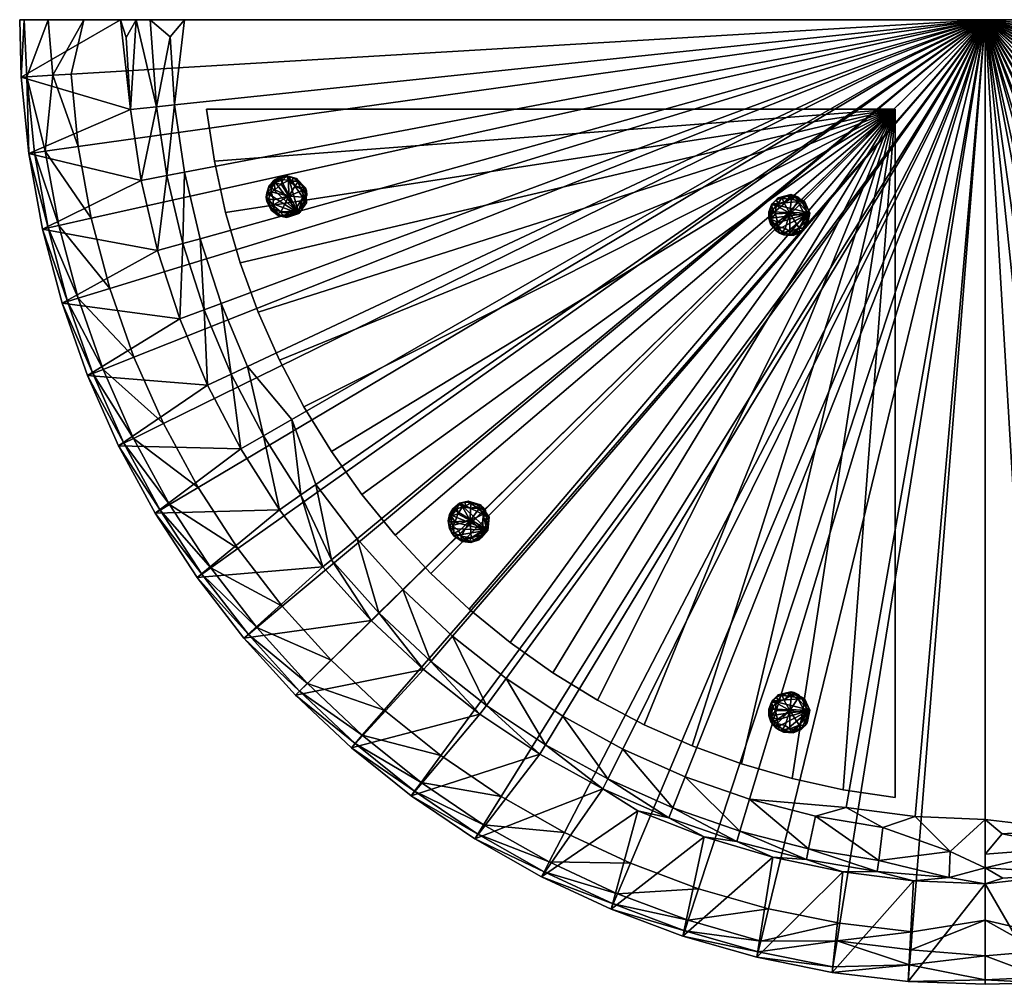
# Model space of a CAD drawing. Header units: millimetres. Extents: x -587 to 597, y -588 to 596.
# Tile 1 of 5: x -587 to 17, y -588 to 4. Entities that reach past the tile are written whole.
import ezdxf

# ---------------------------------------------------------------- set-up
doc = ezdxf.new("R2010")
doc.units = ezdxf.units.MM
doc.layers.get('0').update_dxf_attribs({"true_color": 0x5890e1})

msp = doc.modelspace()

# ---------------------------------------------------------------- meshes
at = {"color": 41, "true_color": 0xfcecad}
mesh = msp.add_polyface(dxfattribs=at)
corners = [(-512.51, -95.09, 29.89), (-581.35, -78.52, 403.2), (-518.96, -51.45, 29.89), (-586.02, -31.68, 391.28), (-551.16, -167.33, 424.45), (-562.98, -122.61, 424.45), (-569.54, -124.07, 414.6), (-577.87, -78.03, 414.6), (-571.22, -77.1, 424.45), (-582.51, -31.47, 414.6), (-542.06, -213.45, 414.6), (-535.82, -210.97, 424.45), (-557.58, -169.31, 414.6), (-572.97, -124.83, 403.2), (-584.25, 3.61, 413.08), (-569.5, 3.61, 430.66), (-560.94, -170.34, 403.2), (-502.44, -138.04, 29.89), (-566.5, -30.52, 431.88), (-525.2, 3.61, 40.3), (-547.52, 3.61, 437.24), (-586.91, 3.61, 390.3), (-550.99, -74.27, 436.24), (-543.05, -118.18, 436.24), (-531.64, -161.33, 436.24), (-516.84, -203.44, 436.24), (-555.42, -29.86, 436.24), (-545.33, -214.74, 403.2)]
mesh.append_faces([[corners[k] for k in face] for face in [(0, 1, 2), (1, 3, 2), (4, 5, 6), (7, 8, 9), (10, 11, 12), (1, 9, 3), (6, 5, 7), (13, 1, 0), (14, 9, 15), (11, 4, 12), (5, 8, 7), (16, 13, 17), (12, 4, 6), (15, 9, 18), (8, 18, 9), (2, 3, 19), (14, 3, 9), (20, 21, 14), (8, 22, 18), (23, 22, 8), (5, 23, 8), (24, 23, 5), (4, 24, 5), (25, 24, 4), (11, 25, 4), (20, 18, 26), (26, 18, 22), (14, 15, 20), (15, 18, 20), (3, 21, 19), (21, 3, 14), (1, 7, 9), (6, 7, 1), (13, 6, 1), (12, 6, 13), (10, 12, 16), (16, 12, 13), (27, 10, 16)]], dxfattribs={"color": 41})
mesh = msp.add_polyface(dxfattribs=at)
corners = [(4.88, 3.61, 437.24), (-525.2, 3.61, 40.3), (-586.91, 3.61, 390.3), (-516.84, -203.44, 436.24), (-498.74, -244.23, 436.24), (-555.42, -29.86, 436.24), (-550.99, -74.27, 436.24), (-543.05, -118.18, 436.24), (-531.64, -161.33, 436.24), (-545.33, -214.74, 403.2), (-560.94, -170.34, 403.2), (-488.81, -180, 29.89), (-502.44, -138.04, 29.89), (-485.81, 3.61, 7.24), (4.88, 3.61, 7.24), (-512.51, -95.09, 29.89), (-518.96, -51.45, 29.89), (-503.01, -49.77, 12.6), (-515.53, 3.61, 20.48), (-547.52, 3.61, 437.24), (-486.99, -133.73, 12.6), (-496.76, -92.09, 12.6), (-473.78, -174.4, 12.6), (-457.2, -213.83, 12.6), (-471.71, -220.66, 29.89), (-521.73, -7.42, 29.89), (-572.97, -124.83, 403.2), (-507, 3.61, 13.32), (-494.6, -6.86, 8.24), (-491.97, -48.61, 8.24), (-485.86, -90.01, 8.24), (-476.3, -130.74, 8.24), (-463.37, -170.54, 8.24), (-447.16, -209.11, 8.24)]
mesh.append_faces([[corners[k] for k in face] for face in [(0, 1, 2), (0, 3, 4), (0, 5, 6), (7, 8, 0), (9, 10, 11), (11, 10, 12), (13, 1, 14), (15, 16, 17), (17, 16, 18), (0, 2, 19), (19, 5, 0), (11, 12, 20), (20, 12, 21), (0, 8, 3), (22, 11, 20), (23, 24, 22), (0, 6, 7), (21, 15, 17), (16, 25, 18), (12, 26, 15), (12, 15, 21), (24, 11, 22), (17, 27, 28), (18, 1, 13), (29, 17, 28), (21, 17, 29), (30, 21, 29), (20, 21, 30), (22, 20, 31), (31, 20, 30), (32, 22, 31), (23, 22, 32), (33, 23, 32), (17, 18, 27), (13, 27, 18), (25, 1, 18), (16, 1, 25), (28, 13, 29), (27, 13, 28)]], dxfattribs={"color": 41})
mesh = msp.add_polyface(dxfattribs=at)
corners = [(4.88, -526.47, 40.3), (4.88, 3.61, 437.24), (4.88, -588.19, 390.3), (4.88, 3.61, 7.24), (-179.03, -460.9, 8.24), (-217.25, -443.88, 8.24), (-212.5, -513.89, 436.24), (-170.69, -529.53, 436.24), (-525.2, 3.61, 40.3), (-476.3, -130.74, 8.24), (-485.86, -90.01, 8.24), (-425.9, -356.24, 436.24), (-395.95, -389.33, 436.24), (-352.06, -345.94, 8.24), (-380.06, -314.84, 8.24), (-420.07, -241.74, 7.24), (-447.16, -209.11, 8.24), (4.88, -487.08, 7.24), (-37.89, -485.21, 7.24), (-291.72, -472.93, 436.24), (-252.92, -494.99, 436.24), (-39.72, -555.92, 436.24), (4.88, -548.79, 437.24), (-288.77, -400.57, 8.24), (-321.56, -374.58, 8.24), (-127.78, -541.79, 436.24), (-84.03, -550.61, 436.24), (-463.37, -170.54, 8.24), (-363.46, -419.93, 436.24), (-328.65, -447.86, 436.24), (-477.46, -283.46, 436.24), (-453.13, -320.88, 436.24), (-491.97, -48.61, 8.24), (-485.81, 3.61, 7.24), (-405.35, -281.51, 8.24), (-80.33, -479.63, 7.24), (-139.52, -474.66, 8.24), (-253.92, -423.72, 8.24), (-498.74, -244.23, 436.24), (-300.77, -417.09, 20.03), (-334.9, -390.04, 20.03)]
mesh.append_faces([[corners[k] for k in face] for face in [(0, 1, 2), (0, 3, 1), (3, 4, 5), (6, 7, 1), (3, 8, 1), (9, 10, 3), (11, 12, 1), (13, 14, 3), (15, 16, 3), (17, 18, 3), (1, 19, 20), (1, 21, 22), (3, 23, 24), (1, 25, 26), (3, 27, 9), (1, 28, 29), (1, 30, 31), (3, 32, 33), (3, 14, 34), (3, 24, 13), (3, 34, 15), (3, 16, 27), (3, 35, 36), (37, 23, 3), (1, 7, 25), (1, 20, 6), (29, 19, 1), (1, 12, 28), (1, 31, 11), (38, 30, 1), (3, 10, 32), (26, 21, 1), (0, 17, 3), (2, 1, 22), (3, 5, 37), (36, 4, 3), (3, 18, 35), (24, 23, 39), (40, 24, 39)]], dxfattribs={"color": 41})
mesh = msp.add_polyface(dxfattribs=at)
corners = [(4.88, 3.61, 437.24), (4.88, -526.47, 40.3), (4.88, -588.19, 390.3), (211.92, -518.11, 436.24), (252.72, -500.02, 436.24), (38.34, -556.7, 436.24), (82.75, -552.27, 436.24), (126.67, -544.32, 436.24), (169.82, -532.91, 436.24), (223.23, -546.61, 403.2), (178.83, -562.21, 403.2), (188.48, -490.08, 29.89), (146.53, -503.72, 29.89), (4.88, -487.08, 7.24), (4.88, 3.61, 7.24), (103.58, -513.79, 29.89), (59.94, -520.23, 29.89), (58.26, -504.28, 12.6), (4.88, -516.81, 20.48), (4.88, -548.79, 437.24), (142.21, -488.27, 12.6), (100.57, -498.03, 12.6), (182.89, -475.05, 12.6), (15.91, -523, 29.89), (133.32, -574.25, 403.2), (229.15, -472.99, 29.89), (4.88, -508.28, 13.32), (15.34, -495.87, 8.24), (57.1, -493.24, 8.24), (98.49, -487.13, 8.24), (139.23, -477.58, 8.24), (179.02, -464.65, 8.24), (222.32, -458.48, 12.6), (217.59, -448.43, 8.24)]
mesh.append_faces([[corners[k] for k in face] for face in [(0, 1, 2), (0, 3, 4), (0, 5, 6), (7, 8, 0), (9, 10, 11), (11, 10, 12), (13, 1, 14), (15, 16, 17), (17, 16, 18), (0, 2, 19), (19, 5, 0), (11, 12, 20), (20, 12, 21), (0, 8, 3), (22, 11, 20), (0, 6, 7), (21, 15, 17), (16, 23, 18), (12, 24, 15), (12, 15, 21), (25, 11, 22), (17, 26, 27), (18, 1, 13), (28, 17, 27), (21, 17, 28), (29, 21, 28), (20, 21, 29), (22, 20, 30), (30, 20, 29), (31, 22, 30), (32, 22, 31), (33, 32, 31), (17, 18, 26), (13, 26, 18), (23, 1, 18), (16, 1, 23), (27, 13, 28), (26, 13, 27)]], dxfattribs={"color": 41})
mesh = msp.add_polyface(dxfattribs=at)
corners = [(534.96, 3.61, 40.3), (4.88, 3.61, 437.24), (596.67, 3.61, 390.3), (4.88, 3.61, 7.24), (469.38, -180.3, 8.24), (452.37, -218.53, 8.24), (522.38, -213.77, 436.24), (538.02, -171.97, 436.24), (4.88, -526.47, 40.3), (139.23, -477.58, 8.24), (98.49, -487.13, 8.24), (364.73, -427.17, 436.24), (397.81, -397.22, 436.24), (354.42, -353.34, 8.24), (323.33, -381.33, 8.24), (250.22, -421.34, 7.24), (217.59, -448.43, 8.24), (495.57, 3.61, 7.24), (493.7, -39.16, 7.24), (481.42, -293, 436.24), (503.47, -254.2, 436.24), (564.41, -40.99, 436.24), (557.28, 3.61, 437.24), (409.05, -290.04, 8.24), (383.07, -322.83, 8.24), (550.28, -129.05, 436.24), (559.1, -85.3, 436.24), (179.02, -464.65, 8.24), (428.42, -364.73, 436.24), (456.34, -329.92, 436.24), (291.95, -478.73, 436.24), (329.36, -454.4, 436.24), (57.1, -493.24, 8.24), (4.88, -487.08, 7.24), (290, -406.63, 8.24), (488.11, -81.6, 7.24), (483.14, -140.79, 8.24), (432.21, -255.19, 8.24), (252.72, -500.02, 436.24), (398.52, -336.18, 20.03), (425.58, -302.05, 20.03)]
mesh.append_faces([[corners[k] for k in face] for face in [(0, 1, 2), (0, 3, 1), (3, 4, 5), (6, 7, 1), (3, 8, 1), (9, 10, 3), (11, 12, 1), (13, 14, 3), (15, 16, 3), (17, 18, 3), (1, 19, 20), (1, 21, 22), (3, 23, 24), (1, 25, 26), (3, 27, 9), (1, 28, 29), (1, 30, 31), (3, 32, 33), (3, 14, 34), (3, 24, 13), (3, 34, 15), (3, 16, 27), (3, 35, 36), (37, 23, 3), (1, 7, 25), (1, 20, 6), (29, 19, 1), (1, 12, 28), (1, 31, 11), (38, 30, 1), (3, 10, 32), (26, 21, 1), (0, 17, 3), (2, 1, 22), (3, 5, 37), (36, 4, 3), (3, 18, 35), (39, 24, 40)]], dxfattribs={"color": 41})
mesh = msp.add_polyface(dxfattribs=at)
corners = [(-50.12, -51.39, 6.24), (-377.16, -287.59, 6.24), (-174.64, -441.95, 6.24), (-440.68, -175.91, 6.24), (-286.31, -378.44, 6.24), (-472.32, -51.39, 6.24), (-50.12, -473.6, 7.24), (-232.61, -413.94, 6.24), (-334.79, -336.06, 6.24), (-412.67, -233.88, 6.24), (-113.44, -461.96, 6.24), (-460.68, -114.72, 6.24), (-356.79, -312.54, 6.24), (-311.26, -358.06, 6.24), (-395.82, -261.33, 6.24), (-260.06, -397.09, 6.24), (-427.65, -205.37, 6.24), (-204.09, -428.92, 6.24), (-451.71, -145.65, 6.24), (-144.38, -452.98, 6.24), (-467.57, -83.25, 6.24), (-81.98, -468.84, 6.24)]
mesh.append_faces([[corners[k] for k in face] for face in [(15, 0, 7), (0, 15, 7), (9, 14, 0), (9, 0, 14), (12, 0, 8), (12, 8, 0), (11, 0, 18), (0, 11, 18), (19, 0, 10), (0, 19, 10), (17, 0, 2), (17, 2, 0), (13, 0, 4), (0, 13, 4), (3, 0, 16), (0, 3, 16), (0, 21, 6), (21, 0, 6), (5, 20, 0), (5, 0, 20), (1, 0, 12), (0, 1, 12), (8, 0, 13), (0, 8, 13), (14, 0, 1), (0, 14, 1), (4, 15, 0), (4, 0, 15), (16, 0, 9), (0, 16, 9), (7, 0, 17), (0, 7, 17), (18, 0, 3), (18, 3, 0), (2, 0, 19), (0, 2, 19), (20, 0, 11), (0, 20, 11), (10, 0, 21), (10, 21, 0)]], dxfattribs={"color": 41})
at = {"color": 18, "true_color": 0x050505}
mesh = msp.add_polyface(dxfattribs=at)
corners = [(-432.89, -112.45, 2.44), (-412.58, -110.24, 1.75), (-432.48, -99.71, 0.64), (-413.31, -100.91, 0.64), (-425.34, -94.51, 0.64), (-426.89, -114.22, 0.25), (-420.3, -115.91, 1.14), (-419.97, -95.53, 0.25), (-421.98, -104.63, -0.11), (-430.78, -96.59, 1.14), (-415.7, -115.23, 6.24), (-416.03, -95.53, 1.75), (-435.39, -107.84, 3.19), (-435.48, -102.54, 3.19), (-415.6, -112.49, 0.64), (-425.28, -117.33, 3.19), (-410.96, -104.1, 2.44), (-423.07, -92.43, 3.19), (-427.7, -93.1, 6.24), (-413.22, -105.32, 0.25), (-431.68, -110.18, 0.25), (-419.23, -93.37, 2.44), (-433.85, -98.94, 2.44), (-411.71, -99.52, 6.24), (-418.66, -113.86, 0.25), (-412.77, -99.33, 1.75), (-423.29, -117.67, 6.24), (-432.7, -102.01, 0.25), (-415.26, -114.69, 3.19), (-434.4, -106.37, 1.14), (-422.03, -95.07, 0.25), (-411.05, -108.74, 6.24), (-426.8, -93.7, 1.75), (-421.34, -117.09, 2.44), (-414.97, -99.31, 0.25), (-430.9, -112.35, 0.64), (-417.22, -93.75, 6.24), (-432.81, -113.25, 6.24), (-428.73, -115.43, 1.75), (-432.54, -96.63, 3.19), (-422.39, -92.3, 6.24), (-412.22, -107.75, 1.14), (-435.72, -105.19, 3.19), (-426.58, -97.29, -0.1), (-433.89, -98.14, 6.24), (-428.53, -116.49, 6.24), (-411.14, -101.46, 3.19), (-418.11, -98.27, -0.1), (-431.36, -106.89, -0.1), (-430.49, -100.83, -0.1), (-431.2, -95.12, 6.24)]
mesh.append_faces([[corners[k] for k in face] for face in [(12, 10, 13), (43, 30, 8), (40, 31, 36), (8, 3, 19), (49, 43, 8), (44, 10, 50), (45, 10, 37), (8, 48, 27), (8, 19, 24), (26, 33, 10), (8, 47, 3), (36, 31, 23), (5, 20, 8), (8, 24, 5), (9, 43, 49), (18, 10, 40), (40, 10, 31), (28, 14, 1), (3, 47, 34), (21, 7, 17), (27, 48, 29), (37, 10, 12), (27, 29, 42), (9, 2, 22), (28, 6, 24), (6, 5, 24), (38, 0, 35), (15, 5, 6), (19, 3, 16), (23, 25, 36), (18, 17, 32), (4, 17, 30), (50, 39, 44), (50, 32, 39), (41, 19, 16), (14, 19, 41), (29, 20, 0), (35, 0, 20), (36, 25, 11), (11, 7, 21), (13, 10, 44), (13, 22, 2), (23, 46, 25), (23, 41, 16), (24, 19, 14), (28, 24, 14), (34, 25, 3), (46, 3, 25), (26, 15, 33), (45, 0, 38), (27, 13, 2), (8, 27, 49), (10, 28, 1), (10, 33, 28), (12, 29, 0), (12, 42, 29), (7, 30, 17), (8, 30, 47), (31, 41, 23), (10, 1, 31), (32, 17, 4), (9, 32, 4), (6, 28, 33), (15, 6, 33), (34, 47, 11), (11, 25, 34), (20, 5, 35), (35, 5, 38), (36, 11, 21), (36, 21, 40), (37, 0, 45), (37, 12, 0), (45, 38, 15), (38, 5, 15), (32, 9, 39), (9, 22, 39), (40, 21, 17), (40, 17, 18), (31, 1, 41), (1, 14, 41), (13, 42, 12), (42, 13, 27), (30, 43, 4), (4, 43, 9), (44, 39, 22), (44, 22, 13), (26, 10, 45), (45, 15, 26), (16, 3, 46), (23, 16, 46), (30, 7, 47), (11, 47, 7), (20, 48, 8), (29, 48, 20), (27, 2, 49), (2, 9, 49), (50, 10, 18), (18, 32, 50)]], dxfattribs={"color": 18})
mesh = msp.add_polyface(dxfattribs=at)
corners = [(-113.49, -128.54, 2.44), (-105.25, -109.85, 1.75), (-124.32, -121.82, 0.64), (-113.7, -105.81, 0.64), (-125.26, -113.04, 0.64), (-108.96, -124.23, 0.25), (-104.21, -119.37, 1.14), (-121.68, -108.89, 0.25), (-114.81, -115.18, -0.11), (-126.17, -118.78, 1.14), (-102.49, -115.04, 6.24), (-119.72, -105.48, 1.75), (-118.74, -128.4, 3.19), (-123.38, -125.83, 3.19), (-104.82, -113.58, 0.64), (-105.47, -124.4, 3.19), (-109.76, -105.37, 2.44), (-125.92, -110.03, 3.19), (-127.66, -114.37, 6.24), (-109.83, -107.94, 0.25), (-114.85, -126.36, 0.25), (-123.19, -107.17, 2.44), (-125.68, -122.61, 2.44), (-114.11, -103.73, 6.24), (-105.16, -116.92, 0.25), (-114.8, -104.56, 1.75), (-104.18, -122.84, 6.24), (-122.44, -123.16, 0.25), (-102.74, -114.4, 3.19), (-119.52, -126.81, 1.14), (-123.12, -110.45, 0.25), (-105.79, -107.78, 6.24), (-126.69, -113.89, 1.75), (-103.71, -120.86, 2.44), (-115.91, -106.46, 0.25), (-112.59, -126.77, 0.64), (-121.86, -105.63, 6.24), (-112.77, -128.87, 6.24), (-108.84, -126.43, 1.75), (-127.02, -120.33, 3.19), (-125.7, -109.37, 6.24), (-107.23, -108.29, 1.14), (-121.19, -127.36, 3.19), (-123.47, -115.5, -0.1), (-126.39, -122.25, 6.24), (-107.82, -126.79, 6.24), (-112.14, -104.21, 3.19), (-118.39, -108.65, -0.1), (-117.54, -124.44, -0.1), (-122.36, -120.66, -0.1), (-127.66, -118.41, 6.24)]
mesh.append_faces([[corners[k] for k in face] for face in [(12, 10, 13), (43, 30, 8), (40, 31, 36), (8, 3, 19), (49, 43, 8), (44, 10, 50), (45, 10, 37), (8, 48, 27), (8, 19, 24), (26, 33, 10), (8, 47, 3), (36, 31, 23), (5, 20, 8), (8, 24, 5), (9, 43, 49), (18, 10, 40), (40, 10, 31), (28, 14, 1), (3, 47, 34), (21, 7, 17), (27, 48, 29), (37, 10, 12), (27, 29, 42), (9, 2, 22), (28, 6, 24), (6, 5, 24), (38, 0, 35), (15, 5, 6), (19, 3, 16), (23, 25, 36), (18, 17, 32), (4, 17, 30), (50, 39, 44), (50, 32, 39), (41, 19, 16), (14, 19, 41), (29, 20, 0), (35, 0, 20), (36, 25, 11), (11, 7, 21), (13, 10, 44), (13, 22, 2), (23, 46, 25), (23, 41, 16), (24, 19, 14), (28, 24, 14), (34, 25, 3), (46, 3, 25), (26, 15, 33), (45, 0, 38), (27, 13, 2), (8, 27, 49), (10, 28, 1), (10, 33, 28), (12, 29, 0), (12, 42, 29), (7, 30, 17), (8, 30, 47), (31, 41, 23), (10, 1, 31), (32, 17, 4), (9, 32, 4), (6, 28, 33), (15, 6, 33), (34, 47, 11), (11, 25, 34), (20, 5, 35), (35, 5, 38), (36, 11, 21), (36, 21, 40), (37, 0, 45), (37, 12, 0), (45, 38, 15), (38, 5, 15), (32, 9, 39), (9, 22, 39), (40, 21, 17), (40, 17, 18), (31, 1, 41), (1, 14, 41), (13, 42, 12), (42, 13, 27), (30, 43, 4), (4, 43, 9), (44, 39, 22), (44, 22, 13), (26, 10, 45), (45, 15, 26), (16, 3, 46), (23, 16, 46), (30, 7, 47), (11, 47, 7), (20, 48, 8), (29, 48, 20), (27, 2, 49), (2, 9, 49), (50, 10, 18), (18, 32, 50)]], dxfattribs={"color": 18})
at = {"color": 41, "true_color": 0xfcecad}
mesh = msp.add_polyface(dxfattribs=at)
corners = [(-503.8, -299.14, 403.2), (-526.24, -257.77, 403.2), (-451.28, -259.76, 29.89), (-471.71, -220.66, 29.89), (-500.78, -297.34, 414.6), (-495.01, -293.91, 424.45), (-523.09, -256.22, 414.6), (-469.79, -332.68, 424.45), (-478.14, -338.6, 403.2), (-427.64, -297, 29.89), (-400.97, -332.14, 29.89), (-517.06, -253.25, 424.45), (-535.82, -210.97, 424.45), (-542.06, -213.45, 414.6), (-414.47, -287.85, 12.6), (-457.2, -213.83, 12.6), (-437.39, -251.74, 12.6), (-395.79, -327.86, 20.03), (-545.33, -214.74, 403.2), (-475.27, -336.57, 414.6), (-488.81, -180, 29.89), (-498.74, -244.23, 436.24), (-516.84, -203.44, 436.24), (-477.46, -283.46, 436.24), (-453.13, -320.88, 436.24), (-380.06, -314.84, 8.24), (-366.65, -360.22, 20.03), (-405.35, -281.51, 8.24), (-420.07, -241.74, 7.24), (-447.16, -209.11, 8.24)]
mesh.append_faces([[corners[k] for k in face] for face in [(0, 1, 2), (2, 1, 3), (4, 5, 6), (7, 5, 4), (8, 9, 10), (11, 12, 13), (10, 9, 14), (2, 3, 15), (5, 11, 6), (14, 9, 16), (16, 2, 15), (17, 10, 14), (6, 11, 13), (1, 18, 3), (0, 9, 8), (19, 7, 4), (3, 18, 20), (2, 9, 0), (9, 2, 16), (21, 22, 12), (11, 21, 12), (23, 21, 11), (5, 23, 11), (24, 23, 5), (7, 24, 5), (17, 25, 26), (27, 25, 17), (28, 16, 29), (14, 16, 28), (14, 27, 17), (28, 27, 14), (16, 15, 29), (6, 13, 18), (1, 6, 18), (4, 6, 1), (0, 4, 1), (19, 4, 0), (8, 19, 0)]], dxfattribs={"color": 41})
at = {"color": 18, "true_color": 0x050505}
mesh = msp.add_polyface(dxfattribs=at)
corners = [(-316.21, -315.79, 2.44), (-299.72, -303.72, 1.75), (-322.22, -304.55, 0.64), (-305.02, -296, 0.64), (-318.65, -296.48, 0.64), (-310.13, -314.32, 0.25), (-303.58, -312.49, 1.14), (-313.48, -294.68, 0.25), (-310.67, -303.56, -0.11), (-322.31, -301, 1.14), (-299.93, -309.6, 6.24), (-310.08, -292.71, 1.75), (-320.68, -313.04, 3.19), (-323.41, -308.5, 3.19), (-301.22, -307.17, 0.64), (-307.18, -316.21, 3.19), (-301.39, -297.59, 2.44), (-317.71, -293.54, 3.19), (-321.39, -296.44, 6.24), (-302.74, -299.78, 0.25), (-316.3, -313.22, 0.25), (-313.92, -292.43, 2.44), (-323.8, -304.56, 2.44), (-304.34, -294, 6.24), (-303.19, -309.89, 0.25), (-305.35, -294.36, 1.75), (-305.29, -315.51, 6.24), (-321.27, -306.65, 0.25), (-299.83, -308.92, 3.19), (-320.56, -311.28, 1.14), (-315.5, -295.31, 0.25), (-299.15, -301.66, 6.24), (-320.31, -296.5, 1.75), (-303.89, -314.03, 2.44), (-307.26, -295.45, 0.25), (-314.53, -314.71, 0.64), (-311.99, -291.76, 6.24), (-315.74, -316.44, 6.24), (-311.12, -316.29, 1.75), (-323.82, -301.91, 3.19), (-317.2, -293.08, 6.24), (-300.66, -301.38, 1.14), (-322.29, -310.92, 3.19), (-318.33, -299.5, -0.1), (-324.23, -303.89, 6.24), (-310.42, -317.1, 6.24), (-302.88, -295.39, 3.19), (-310.5, -296.12, -0.1), (-317.67, -310.21, -0.1), (-319.94, -304.53, -0.1), (-323.41, -299.93, 6.24)]
mesh.append_faces([[corners[k] for k in face] for face in [(12, 10, 13), (43, 30, 8), (40, 31, 36), (8, 3, 19), (49, 43, 8), (44, 10, 50), (45, 10, 37), (8, 48, 27), (8, 19, 24), (26, 33, 10), (8, 47, 3), (36, 31, 23), (5, 20, 8), (8, 24, 5), (9, 43, 49), (18, 10, 40), (40, 10, 31), (28, 14, 1), (3, 47, 34), (21, 7, 17), (27, 48, 29), (37, 10, 12), (27, 29, 42), (9, 2, 22), (28, 6, 24), (6, 5, 24), (38, 0, 35), (15, 5, 6), (19, 3, 16), (23, 25, 36), (18, 17, 32), (4, 17, 30), (50, 39, 44), (50, 32, 39), (41, 19, 16), (14, 19, 41), (29, 20, 0), (35, 0, 20), (36, 25, 11), (11, 7, 21), (13, 10, 44), (13, 22, 2), (23, 46, 25), (23, 41, 16), (24, 19, 14), (28, 24, 14), (34, 25, 3), (46, 3, 25), (26, 15, 33), (45, 0, 38), (27, 13, 2), (8, 27, 49), (10, 28, 1), (10, 33, 28), (12, 29, 0), (12, 42, 29), (7, 30, 17), (8, 30, 47), (31, 41, 23), (10, 1, 31), (32, 17, 4), (9, 32, 4), (6, 28, 33), (15, 6, 33), (34, 47, 11), (11, 25, 34), (20, 5, 35), (35, 5, 38), (36, 11, 21), (36, 21, 40), (37, 0, 45), (37, 12, 0), (45, 38, 15), (38, 5, 15), (32, 9, 39), (9, 22, 39), (40, 21, 17), (40, 17, 18), (31, 1, 41), (1, 14, 41), (13, 42, 12), (42, 13, 27), (30, 43, 4), (4, 43, 9), (44, 39, 22), (44, 22, 13), (26, 10, 45), (45, 15, 26), (16, 3, 46), (23, 16, 46), (30, 7, 47), (11, 47, 7), (20, 48, 8), (29, 48, 20), (27, 2, 49), (2, 9, 49), (50, 10, 18), (18, 32, 50)]], dxfattribs={"color": 18})
at = {"color": 41, "true_color": 0xfcecad}
mesh = msp.add_polyface(dxfattribs=at)
corners = [(-417.83, -410.79, 403.2), (-339.29, -395.12, 29.89), (-383.57, -443.06, 403.2), (-371.45, -364.92, 29.89), (-381.27, -440.41, 414.6), (-376.86, -435.34, 424.45), (-415.32, -408.33, 414.6), (-410.53, -403.62, 424.45), (-441.57, -369.33, 424.45), (-446.72, -373.64, 414.6), (-340.78, -464.28, 424.45), (-475.27, -336.57, 414.6), (-478.14, -338.6, 403.2), (-400.97, -332.14, 29.89), (-449.42, -375.89, 403.2), (-366.65, -360.22, 20.03), (-469.79, -332.68, 424.45), (-334.9, -390.04, 20.03), (-395.79, -327.86, 20.03), (-344.77, -469.68, 414.6), (-304.72, -422.52, 29.89), (-346.86, -472.51, 403.2), (-425.9, -356.24, 436.24), (-453.13, -320.88, 436.24), (-352.06, -345.94, 8.24), (-321.56, -374.58, 8.24), (-395.95, -389.33, 436.24), (-363.46, -419.93, 436.24), (-328.65, -447.86, 436.24), (-380.06, -314.84, 8.24)]
mesh.append_faces([[corners[k] for k in face] for face in [(0, 1, 2), (0, 3, 1), (4, 5, 6), (7, 8, 9), (10, 5, 4), (9, 8, 11), (12, 13, 14), (3, 15, 1), (5, 7, 6), (8, 16, 11), (15, 17, 1), (18, 15, 3), (6, 7, 9), (14, 3, 0), (19, 10, 4), (2, 20, 21), (3, 13, 18), (14, 13, 3), (2, 1, 20), (22, 23, 16), (24, 25, 17), (26, 22, 8), (8, 22, 16), (7, 26, 8), (27, 26, 7), (5, 27, 7), (28, 27, 5), (15, 24, 17), (29, 24, 15), (10, 28, 5), (9, 11, 12), (14, 9, 12), (6, 9, 14), (0, 6, 14), (4, 6, 0), (19, 4, 2), (2, 4, 0), (21, 19, 2)]], dxfattribs={"color": 41})
mesh = msp.add_polyface(dxfattribs=at)
corners = [(-267, -522.22, 403.2), (-229.32, -468.19, 29.89), (-208.05, -481.83, 40.3), (-346.86, -472.51, 403.2), (-304.72, -422.52, 29.89), (-267.98, -446.94, 29.89), (-217.25, -443.88, 8.24), (-179.03, -460.9, 8.24), (-186.55, -479.89, 20.03), (-300.77, -417.09, 20.03), (-226.33, -462.17, 20.03), (-145.42, -494.21, 20.03), (-139.52, -474.66, 8.24), (-103.24, -505.04, 20.03), (-307.92, -498.95, 403.2), (-306.06, -495.97, 414.6), (-302.51, -490.27, 424.45), (-344.77, -469.68, 414.6), (-98.99, -485.06, 8.24), (-288.77, -400.57, 8.24), (-253.92, -423.72, 8.24), (-264.5, -441.19, 20.03), (-340.78, -464.28, 424.45), (-334.9, -390.04, 20.03), (-339.29, -395.12, 29.89), (4.88, -487.08, 7.24), (-16.5, -506.63, 12.6), (-37.89, -485.21, 7.24), (-147.36, -500.64, 29.89), (-189.02, -486.13, 29.89), (-291.72, -472.93, 436.24), (-328.65, -447.86, 436.24), (-252.92, -494.99, 436.24), (-57.73, -492.04, 8.24), (-80.33, -479.63, 7.24), (-167.24, -497.75, 40.3)]
mesh.append_faces([[corners[k] for k in face] for face in [(0, 1, 2), (3, 4, 5), (6, 7, 8), (4, 9, 5), (10, 6, 8), (11, 12, 13), (3, 5, 14), (15, 16, 17), (12, 18, 13), (19, 20, 21), (16, 22, 17), (23, 9, 4), (8, 7, 11), (14, 5, 1), (21, 20, 10), (20, 6, 10), (7, 12, 11), (24, 23, 4), (25, 26, 27), (8, 11, 28), (29, 8, 28), (10, 8, 29), (1, 10, 29), (21, 10, 1), (5, 21, 1), (9, 21, 5), (9, 19, 21), (30, 31, 22), (16, 30, 22), (32, 30, 16), (15, 17, 3), (14, 15, 3), (27, 33, 34), (27, 26, 33), (34, 18, 12), (34, 33, 18), (2, 29, 35), (2, 1, 29)]], dxfattribs={"color": 41})
at = {"color": 18, "true_color": 0x050505}
mesh = msp.add_polyface(dxfattribs=at)
corners = [(-113.49, -433.54, 2.44), (-105.25, -414.85, 1.75), (-124.32, -426.82, 0.64), (-113.7, -410.81, 0.64), (-125.26, -418.04, 0.64), (-108.96, -429.23, 0.25), (-104.21, -424.37, 1.14), (-121.68, -413.89, 0.25), (-114.81, -420.18, -0.11), (-126.17, -423.78, 1.14), (-102.49, -420.04, 6.24), (-119.72, -410.48, 1.75), (-118.74, -433.4, 3.19), (-123.38, -430.83, 3.19), (-104.82, -418.58, 0.64), (-105.47, -429.4, 3.19), (-109.76, -410.37, 2.44), (-125.92, -415.03, 3.19), (-127.66, -419.37, 6.24), (-109.83, -412.94, 0.25), (-114.85, -431.36, 0.25), (-123.19, -412.17, 2.44), (-125.68, -427.61, 2.44), (-114.11, -408.73, 6.24), (-105.16, -421.92, 0.25), (-114.8, -409.56, 1.75), (-104.18, -427.84, 6.24), (-122.44, -428.16, 0.25), (-102.74, -419.4, 3.19), (-119.52, -431.81, 1.14), (-123.12, -415.45, 0.25), (-105.79, -412.78, 6.24), (-126.69, -418.89, 1.75), (-103.71, -425.86, 2.44), (-115.91, -411.46, 0.25), (-112.59, -431.77, 0.64), (-121.86, -410.63, 6.24), (-112.77, -433.87, 6.24), (-108.84, -431.43, 1.75), (-127.02, -425.33, 3.19), (-125.7, -414.37, 6.24), (-107.23, -413.29, 1.14), (-121.19, -432.36, 3.19), (-123.47, -420.5, -0.1), (-126.39, -427.25, 6.24), (-107.82, -431.79, 6.24), (-112.14, -409.21, 3.19), (-118.39, -413.65, -0.1), (-117.54, -429.44, -0.1), (-122.36, -425.66, -0.1), (-127.66, -423.41, 6.24)]
mesh.append_faces([[corners[k] for k in face] for face in [(12, 10, 13), (43, 30, 8), (40, 31, 36), (8, 3, 19), (49, 43, 8), (44, 10, 50), (45, 10, 37), (8, 48, 27), (8, 19, 24), (26, 33, 10), (8, 47, 3), (36, 31, 23), (5, 20, 8), (8, 24, 5), (9, 43, 49), (18, 10, 40), (40, 10, 31), (28, 14, 1), (3, 47, 34), (21, 7, 17), (27, 48, 29), (37, 10, 12), (27, 29, 42), (9, 2, 22), (28, 6, 24), (6, 5, 24), (38, 0, 35), (15, 5, 6), (19, 3, 16), (23, 25, 36), (18, 17, 32), (4, 17, 30), (50, 39, 44), (50, 32, 39), (41, 19, 16), (14, 19, 41), (29, 20, 0), (35, 0, 20), (36, 25, 11), (11, 7, 21), (13, 10, 44), (13, 22, 2), (23, 46, 25), (23, 41, 16), (24, 19, 14), (28, 24, 14), (34, 25, 3), (46, 3, 25), (26, 15, 33), (45, 0, 38), (27, 13, 2), (8, 27, 49), (10, 28, 1), (10, 33, 28), (12, 29, 0), (12, 42, 29), (7, 30, 17), (8, 30, 47), (31, 41, 23), (10, 1, 31), (32, 17, 4), (9, 32, 4), (6, 28, 33), (15, 6, 33), (34, 47, 11), (11, 25, 34), (20, 5, 35), (35, 5, 38), (36, 11, 21), (36, 21, 40), (37, 0, 45), (37, 12, 0), (45, 38, 15), (38, 5, 15), (32, 9, 39), (9, 22, 39), (40, 21, 17), (40, 17, 18), (31, 1, 41), (1, 14, 41), (13, 42, 12), (42, 13, 27), (30, 43, 4), (4, 43, 9), (44, 39, 22), (44, 22, 13), (26, 10, 45), (45, 15, 26), (16, 3, 46), (23, 16, 46), (30, 7, 47), (11, 47, 7), (20, 48, 8), (29, 48, 20), (27, 2, 49), (2, 9, 49), (50, 10, 18), (18, 32, 50)]], dxfattribs={"color": 18})
at = {"color": 41, "true_color": 0xfcecad}
mesh = msp.add_polyface(dxfattribs=at)
corners = [(-180.28, -558.64, 403.2), (-125.25, -510.25, 40.3), (-135.02, -571.58, 403.2), (-262.3, -513.13, 424.45), (-302.51, -490.27, 424.45), (-306.06, -495.97, 414.6), (-267, -522.22, 403.2), (-208.05, -481.83, 40.3), (-224.37, -542.15, 403.2), (-179.18, -555.3, 414.6), (-134.19, -568.16, 414.6), (-132.61, -561.64, 424.45), (-223.01, -538.91, 414.6), (-220.4, -532.72, 424.45), (-265.39, -519.09, 414.6), (-177.08, -548.93, 424.45), (-167.24, -497.75, 40.3), (-85.79, -561.57, 431.88), (-82.37, -519.24, 40.3), (-307.92, -498.95, 403.2), (-229.32, -468.19, 29.89), (-145.42, -494.21, 20.03), (-103.24, -505.04, 20.03), (-104.63, -511.61, 29.89), (-147.36, -500.64, 29.89), (-212.5, -513.89, 436.24), (-252.92, -494.99, 436.24), (-170.69, -529.53, 436.24), (-127.78, -541.79, 436.24), (-84.03, -550.61, 436.24), (-88.33, -577.4, 414.6), (-189.02, -486.13, 29.89)]
mesh.append_faces([[corners[k] for k in face] for face in [(0, 1, 2), (3, 4, 5), (6, 7, 8), (9, 10, 11), (12, 13, 14), (15, 13, 12), (0, 16, 1), (11, 10, 17), (11, 15, 9), (13, 3, 14), (2, 1, 18), (8, 7, 16), (8, 16, 0), (9, 15, 12), (19, 20, 6), (14, 3, 5), (21, 22, 23), (24, 21, 23), (25, 26, 3), (3, 26, 4), (13, 25, 3), (27, 25, 13), (15, 27, 13), (28, 27, 15), (11, 28, 15), (29, 28, 11), (0, 2, 10), (10, 2, 30), (14, 5, 19), (9, 0, 10), (8, 0, 9), (6, 14, 19), (12, 14, 6), (8, 12, 6), (9, 12, 8), (1, 24, 23), (16, 24, 1), (16, 31, 24)]], dxfattribs={"color": 41})
mesh = msp.add_polyface(dxfattribs=at)
corners = [(-88.88, -580.87, 403.2), (-82.37, -519.24, 40.3), (-38.89, -524.66, 40.3), (-42.15, -586.48, 403.2), (-60.29, -512.3, 20.03), (-57.73, -492.04, 8.24), (-16.5, -506.63, 12.6), (-85.79, -561.57, 431.88), (-88.33, -577.4, 414.6), (-41.34, -576.28, 424.45), (4.88, -588.19, 390.3), (4.88, -526.47, 40.3), (4.88, -570.77, 430.66), (-40.6, -566.98, 431.88), (-103.24, -505.04, 20.03), (-98.99, -485.06, 8.24), (-17.18, -522.66, 29.89), (-135.02, -571.58, 403.2), (-134.19, -568.16, 414.6), (4.88, -585.52, 413.08), (-61.14, -518.97, 29.89), (4.88, -516.81, 20.48), (4.88, -487.08, 7.24), (-104.63, -511.61, 29.89), (-84.03, -550.61, 436.24), (-132.61, -561.64, 424.45), (-39.72, -555.92, 436.24), (4.88, -548.79, 437.24), (-125.25, -510.25, 40.3)]
mesh.append_faces([[corners[k] for k in face] for face in [(0, 1, 2), (0, 2, 3), (4, 5, 6), (7, 8, 9), (10, 3, 11), (9, 12, 13), (14, 15, 4), (7, 9, 13), (4, 6, 16), (17, 1, 0), (18, 8, 7), (9, 19, 12), (2, 20, 16), (21, 22, 11), (15, 5, 4), (21, 6, 22), (3, 19, 9), (0, 3, 9), (20, 4, 16), (14, 4, 20), (23, 14, 20), (21, 16, 6), (11, 16, 21), (7, 24, 25), (26, 24, 7), (19, 27, 12), (13, 12, 27), (10, 27, 19), (3, 10, 19), (8, 0, 9), (17, 0, 8), (11, 3, 2), (2, 16, 11), (13, 27, 26), (7, 13, 26), (1, 20, 2), (1, 23, 20), (28, 23, 1)]], dxfattribs={"color": 41})
mesh = msp.add_polyface(dxfattribs=at)
corners = [(103.58, -513.79, 29.89), (87.01, -582.62, 403.2), (59.94, -520.23, 29.89), (40.17, -587.29, 391.28), (175.82, -552.43, 424.45), (131.1, -564.26, 424.45), (132.56, -570.81, 414.6), (86.52, -579.14, 414.6), (85.59, -572.49, 424.45), (39.96, -583.79, 414.6), (221.93, -543.34, 414.6), (219.46, -537.1, 424.45), (177.79, -558.85, 414.6), (133.32, -574.25, 403.2), (4.88, -585.52, 413.08), (4.88, -570.77, 430.66), (178.83, -562.21, 403.2), (146.53, -503.72, 29.89), (39, -567.78, 431.88), (4.88, -526.47, 40.3), (4.88, -548.79, 437.24), (4.88, -588.19, 390.3), (82.75, -552.27, 436.24), (126.67, -544.32, 436.24), (169.82, -532.91, 436.24), (211.92, -518.11, 436.24), (38.34, -556.7, 436.24), (223.23, -546.61, 403.2)]
mesh.append_faces([[corners[k] for k in face] for face in [(0, 1, 2), (1, 3, 2), (4, 5, 6), (7, 8, 9), (10, 11, 12), (1, 9, 3), (6, 5, 7), (13, 1, 0), (14, 9, 15), (11, 4, 12), (5, 8, 7), (16, 13, 17), (12, 4, 6), (15, 9, 18), (8, 18, 9), (2, 3, 19), (14, 3, 9), (20, 21, 14), (8, 22, 18), (23, 22, 8), (5, 23, 8), (24, 23, 5), (4, 24, 5), (25, 24, 4), (11, 25, 4), (20, 18, 26), (26, 18, 22), (14, 15, 20), (15, 18, 20), (3, 21, 19), (21, 3, 14), (1, 7, 9), (6, 7, 1), (13, 6, 1), (12, 6, 13), (10, 12, 16), (16, 12, 13), (27, 10, 16)]], dxfattribs={"color": 41})

doc.saveas('drawing.dxf')
